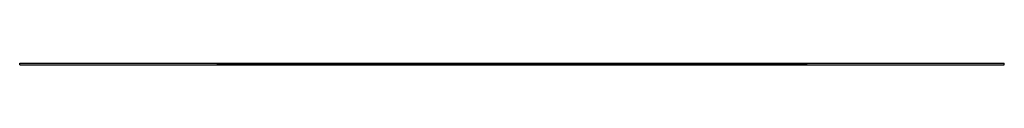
# Model space of a CAD drawing. Header units: inches. Extents: x -984 to 0, y -2 to 0.
import ezdxf

# ---------------------------------------------------------------- set-up
doc = ezdxf.new("R2010")
doc.units = ezdxf.units.IN
doc.layers.get('0').update_dxf_attribs({"true_color": 0xc2ced6})

msp = doc.modelspace()

# ---------------------------------------------------------------- linework, layer by layer
at = {"color": 59, "true_color": 0x526532}
for p, q in [((-984.25, 0), (-984.25, 0.04)), ((-984.25, 0), (0, 0.04)), ((-984.25, 0.04), (-984.25, 0.04)), ((-984.25, 0.04), (0, 0)), ((-984.25, 0.04), (0, 0.04)), ((-984.25, 0), (-984.25, 0)), ((-984.25, 0), (0, 0)), ((0, 0), (0, 0.04)), ((0, 0.04), (0, 0.04)), ((0, 0), (0, 0))]:
    msp.add_line(p, q, dxfattribs=at)
at = {"color": 18, "true_color": 0x000000}
for p, q in [((-984.25, -1.57), (-984.25, -0.04)), ((-984.25, -1.57), (0, -0.04)), ((-984.25, -0.04), (-984.25, -0.04)), ((-984.25, -0.04), (0, -1.57)), ((-984.25, -0.04), (0, -0.04)), ((-984.25, -1.57), (-984.25, -1.57)), ((-984.25, -1.57), (0, -1.57)), ((0, -1.57), (0, -0.04)), ((0, -0.04), (0, -0.04)), ((0, -1.57), (0, -1.57))]:
    msp.add_line(p, q, dxfattribs=at)

doc.saveas('drawing.dxf')
